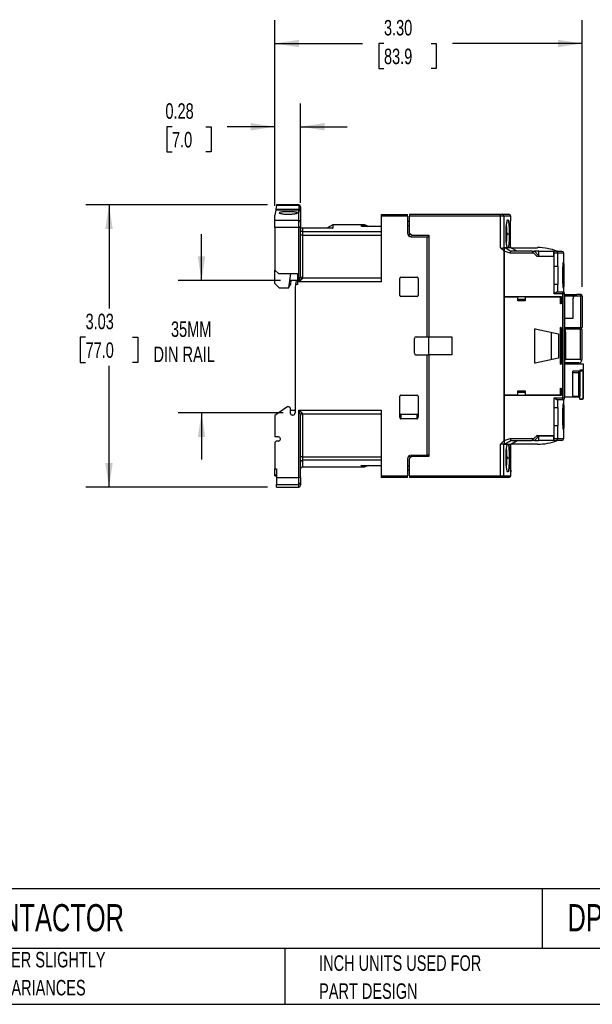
# Model space of a CAD drawing. Header units: inches. Extents: x 0.5 to 21.5, y 0.5 to 16.5.
# Tile 2 of 20: x 6.7 to 12.8, y 0.5 to 11.1. Entities that reach past the tile are written whole.
import ezdxf

# ---------------------------------------------------------------- set-up
doc = ezdxf.new("R2010")
doc.units = ezdxf.units.IN
doc.header["$LTSCALE"] = 2
doc.header["$MEASUREMENT"] = 0
doc.layers.add('DIMENSIONS', color=140, linetype='Continuous', lineweight=25)
doc.layers.add('TEXT', color=140, linetype='Continuous', lineweight=25)
doc.styles.add('SLDTEXTSTYLE0', font='TXT', dxfattribs={"width": 0.7})
doc.dimstyles.new('SLDDIMSTYLE0', dxfattribs={"dimtxt": 0.169922, "dimasz": 0.26, "dimexe": 0, "dimexo": 0.0625, "dimgap": 0.04248, "dimtad": 0, "dimtih": 1, "dimtoh": 1, "dimrnd": 1e-09, "dimzin": 12, "dimdsep": 46, "dimtxsty": 'SLDTEXTSTYLE0', "dimsah": 1, "dimcen": 0.09, "dimadec": 0, "dimazin": 3, "dimtfac": 1, "dimtofl": 0, "dimtmove": 0, "dimatfit": 3, "dimfxl": 0, "dimfrac": 2, "dimtolj": 1, "dimtzin": 12, "dimarcsym": 0})
doc.dimstyles.new('SLDDIMSTYLE1', dxfattribs={"dimtxt": 0.169922, "dimasz": 0.26, "dimexe": 0, "dimexo": 0.0625, "dimgap": 0.04248, "dimtad": 0, "dimtih": 1, "dimtoh": 1, "dimrnd": 1e-09, "dimzin": 12, "dimdsep": 46, "dimtxsty": 'SLDTEXTSTYLE0', "dimsah": 1, "dimcen": 0.09, "dimadec": 0, "dimazin": 3, "dimtfac": 1, "dimtmove": 0, "dimatfit": 0, "dimfxl": 0, "dimfrac": 2, "dimtolj": 1, "dimtzin": 12, "dimarcsym": 0})
doc.dimstyles.new('SLDDIMSTYLE3', dxfattribs={"dimtxt": 0.169922, "dimasz": 0.26, "dimexe": 0, "dimexo": 0.0625, "dimgap": 0.04248, "dimtad": 0, "dimtih": 1, "dimtoh": 1, "dimrnd": 1e-09, "dimdsep": 46, "dimtxsty": 'SLDTEXTSTYLE0', "dimsah": 1, "dimcen": 0.09, "dimadec": 0, "dimazin": 2, "dimtfac": 1, "dimtmove": 0, "dimatfit": 0, "dimfxl": 0, "dimfrac": 2, "dimtolj": 1, "dimtzin": 12, "dimarcsym": 0})
doc.dimstyles.new('SLDDIMSTYLE4', dxfattribs={"dimtxt": 0.169922, "dimasz": 0.26, "dimexe": 0, "dimexo": 0.0625, "dimgap": 0.04248, "dimtad": 0, "dimtih": 1, "dimtoh": 1, "dimrnd": 1e-09, "dimzin": 4, "dimdsep": 46, "dimtxsty": 'SLDTEXTSTYLE0', "dimsah": 1, "dimcen": 0.09, "dimadec": 0, "dimazin": 1, "dimtfac": 1, "dimtofl": 0, "dimtmove": 0, "dimatfit": 3, "dimfxl": 0, "dimfrac": 2, "dimtolj": 1, "dimtzin": 12, "dimarcsym": 0})

# ---------------------------------------------------------------- blocks, each defined once
blk = doc.blocks.new('SW_NOTE_0_3')
at = {"layer": 'TEXT', "color": 0, "char_height": 0.16667, "attachment_point": 1, "style": 'SLDTEXTSTYLE0'}
for s, insert in [('PART DIMENSIONS MAY DIFFER SLIGHTLY', (0, 0.215)), ("DUE TO MANUFACTURER'S VARIANCES", (0, -0.086))]:
    blk.add_mtext(s, dxfattribs=dict(at, insert=insert))
blk = doc.blocks.new('SW_NOTE_0_6')
at = {"layer": 'TEXT', "color": 0, "char_height": 0.16667, "attachment_point": 1, "style": 'SLDTEXTSTYLE0'}
for s, insert in [('INCH UNITS USED FOR', (0, 0.215)), ('PART DESIGN', (0, -0.086))]:
    blk.add_mtext(s, dxfattribs=dict(at, insert=insert))
blk = doc.blocks.new('_D_3')
at = {"layer": 'DIMENSIONS'}
for p, q in [((9.312, 9.088), (7.361, 9.088)), ((7.611, 9.088), (7.611, 7.973)), ((7.359, 7.665), (7.302, 7.665)), ((7.302, 7.665), (7.302, 7.395)), ((7.864, 7.665), (7.921, 7.665)), ((7.921, 7.665), (7.921, 7.395)), ((7.302, 7.395), (7.359, 7.395)), ((7.611, 6.056), (7.611, 7.357)), ((7.921, 7.395), (7.864, 7.395)), ((9.312, 6.056), (7.361, 6.056))]:
    blk.add_line(p, q, dxfattribs=at)
for points in [[(7.611, 9.088), (7.571, 8.828), (7.651, 8.828)], [(7.611, 6.056), (7.651, 6.316), (7.571, 6.316)]]:
    blk.add_solid(points, dxfattribs=at)
at = {"layer": 'DIMENSIONS', "char_height": 0.1667, "attachment_point": 1, "style": 'SLDTEXTSTYLE0'}
for s, insert in [('3.03', (7.359, 7.918)), ('77.0', (7.359, 7.61))]:
    blk.add_mtext(s, dxfattribs=dict(at, insert=insert))
blk = doc.blocks.new('_D_4')
at = {"layer": 'DIMENSIONS'}
for p, q in [((8.605, 8.273), (8.605, 8.773)), ((9.454, 8.273), (8.355, 8.273)), ((9.482, 6.852), (8.355, 6.852)), ((8.605, 6.852), (8.605, 6.352))]:
    blk.add_line(p, q, dxfattribs=at)
for points in [[(8.605, 8.273), (8.645, 8.533), (8.565, 8.533)], [(8.605, 6.852), (8.565, 6.592), (8.645, 6.592)]]:
    blk.add_solid(points, dxfattribs=at)
at = {"layer": 'DIMENSIONS', "char_height": 0.1667, "attachment_point": 1, "style": 'SLDTEXTSTYLE0'}
for s, insert in [('35MM', (8.277, 7.835)), ('DIN RAIL', (8.089, 7.565))]:
    blk.add_mtext(s, dxfattribs=dict(at, insert=insert))
blk = doc.blocks.new('_D_5')
at = {"layer": 'DIMENSIONS'}
for p, q in [((9.393, 9.076), (9.393, 10.176)), ((9.668, 9.109), (9.668, 10.176)), ((8.288, 9.926), (8.231, 9.926)), ((8.231, 9.926), (8.231, 9.655)), ((8.652, 9.926), (8.709, 9.926)), ((8.709, 9.926), (8.709, 9.655)), ((9.393, 9.926), (8.882, 9.926)), ((9.668, 9.926), (10.168, 9.926)), ((8.231, 9.655), (8.288, 9.655)), ((8.709, 9.655), (8.652, 9.655))]:
    blk.add_line(p, q, dxfattribs=at)
for points in [[(9.393, 9.926), (9.133, 9.966), (9.133, 9.886)], [(9.668, 9.926), (9.928, 9.886), (9.928, 9.966)]]:
    blk.add_solid(points, dxfattribs=at)
at = {"layer": 'DIMENSIONS', "char_height": 0.1667, "attachment_point": 1, "style": 'SLDTEXTSTYLE0'}
for s, insert in [('0.28', (8.217, 10.178)), ('7.0', (8.288, 9.87))]:
    blk.add_mtext(s, dxfattribs=dict(at, insert=insert))
blk = doc.blocks.new('_D_6')
at = {"layer": 'DIMENSIONS'}
for p, q in [((9.393, 9.076), (9.393, 11.07)), ((12.694, 8.207), (12.694, 11.07)), ((9.393, 10.82), (10.335, 10.82)), ((10.565, 10.82), (10.508, 10.82)), ((10.508, 10.82), (10.508, 10.55)), ((11.07, 10.82), (11.127, 10.82)), ((11.127, 10.82), (11.127, 10.55)), ((12.694, 10.82), (11.3, 10.82)), ((10.508, 10.55), (10.565, 10.55)), ((11.127, 10.55), (11.07, 10.55))]:
    blk.add_line(p, q, dxfattribs=at)
for points in [[(9.393, 10.82), (9.653, 10.78), (9.653, 10.86)], [(12.694, 10.82), (12.434, 10.86), (12.434, 10.78)]]:
    blk.add_solid(points, dxfattribs=at)
at = {"layer": 'DIMENSIONS', "char_height": 0.1667, "attachment_point": 1, "style": 'SLDTEXTSTYLE0'}
for s, insert in [('3.30', (10.565, 11.073)), ('83.9', (10.565, 10.765))]:
    blk.add_mtext(s, dxfattribs=dict(at, insert=insert))

msp = doc.modelspace()

# ---------------------------------------------------------------- linework, layer by layer
for p, q in [((9.402, 9.029), (9.393, 8.976)), ((9.404, 9.042), (9.402, 9.029)), ((9.649, 9.029), (9.402, 9.029)), ((9.411, 9.079), (9.404, 9.042)), ((9.404, 9.042), (9.649, 9.042)), ((9.412, 9.088), (9.411, 9.079)), ((9.649, 9.079), (9.411, 9.079)), ((9.649, 9.088), (9.412, 9.088)), ((9.649, 9.088), (9.649, 9.079)), ((9.649, 9.079), (9.649, 9.042)), ((9.649, 9.029), (9.649, 9.042)), ((9.649, 8.919), (9.649, 9.029)), ((9.668, 9.032), (9.668, 9.009)), ((9.668, 9.009), (9.668, 8.9)), ((9.393, 8.919), (9.393, 8.976)), ((9.649, 8.919), (9.393, 8.919)), ((9.393, 8.843), (9.393, 8.919)), ((9.649, 8.843), (9.649, 8.919)), ((9.668, 8.9), (9.668, 8.843)), ((10.534, 8.985), (10.818, 8.985)), ((10.534, 8.985), (10.534, 8.966)), ((10.534, 8.966), (10.534, 8.261)), ((10.818, 8.966), (10.534, 8.966)), ((10.818, 8.966), (10.818, 8.985)), ((10.818, 8.966), (10.818, 8.785)), ((10.818, 8.911), (10.84, 8.911)), ((10.84, 8.985), (10.84, 8.966)), ((11.818, 8.985), (10.84, 8.985)), ((10.84, 8.781), (10.84, 8.966)), ((11.818, 8.966), (10.84, 8.966)), ((11.818, 8.966), (11.818, 8.985)), ((11.818, 8.627), (11.818, 8.966)), ((11.853, 8.966), (11.818, 8.966)), ((11.907, 8.985), (11.833, 8.985)), ((11.853, 8.966), (11.853, 8.627)), ((11.926, 8.966), (11.853, 8.966)), ((11.925, 8.917), (11.926, 8.927)), ((11.926, 8.926), (11.926, 8.966)), ((9.393, 8.843), (9.393, 8.387)), ((9.649, 8.843), (9.393, 8.843)), ((9.649, 8.261), (9.649, 8.843)), ((9.668, 8.843), (9.649, 8.843)), ((9.668, 8.317), (9.668, 8.843)), ((9.688, 8.835), (9.688, 8.801)), ((9.991, 8.835), (9.688, 8.835)), ((9.688, 8.801), (9.688, 8.763)), ((9.688, 8.801), (10.534, 8.801)), ((10.014, 8.871), (9.951, 8.835)), ((10.011, 8.837), (10.014, 8.838)), ((10.354, 8.871), (10.014, 8.871)), ((10.014, 8.871), (10.014, 8.838)), ((10.318, 8.861), (10.383, 8.861)), ((10.318, 8.858), (10.318, 8.861)), ((10.534, 8.856), (10.338, 8.856)), ((10.383, 8.861), (10.354, 8.871)), ((10.383, 8.861), (10.396, 8.856)), ((10.84, 8.863), (10.818, 8.863)), ((10.859, 8.761), (10.84, 8.781)), ((9.688, 8.763), (9.668, 8.763)), ((9.688, 8.763), (10.534, 8.763)), ((9.688, 8.763), (9.688, 8.3)), ((10.851, 8.765), (10.823, 8.765)), ((10.851, 8.765), (10.851, 8.769)), ((10.857, 8.745), (11.029, 8.745)), ((10.859, 8.761), (11.048, 8.761)), ((11.029, 7.67), (11.029, 8.745)), ((11.029, 8.745), (11.048, 8.745)), ((11.044, 8.761), (11.044, 8.745)), ((11.048, 8.761), (11.048, 7.669)), ((11.923, 8.773), (11.924, 8.773)), ((11.855, 8.588), (11.818, 8.627)), ((11.854, 8.627), (11.855, 8.627)), ((11.855, 8.589), (11.855, 8.588)), ((11.922, 8.568), (11.855, 8.589)), ((11.855, 8.588), (11.855, 8.104)), ((11.855, 6.556), (11.855, 8.588)), ((11.926, 8.627), (11.861, 8.627)), ((12.174, 8.568), (11.922, 8.568)), ((11.925, 8.626), (11.925, 8.629)), ((11.994, 8.588), (11.926, 8.627)), ((11.926, 8.627), (12.214, 8.627)), ((12.155, 8.588), (11.928, 8.588)), ((12.174, 8.568), (12.155, 8.588)), ((12.155, 8.588), (12.181, 8.588)), ((12.21, 8.533), (12.174, 8.568)), ((12.181, 8.588), (12.229, 8.539)), ((12.229, 8.588), (12.181, 8.588)), ((12.229, 8.539), (12.229, 8.588)), ((12.229, 8.588), (12.387, 8.588)), ((12.387, 8.588), (12.393, 8.588)), ((12.387, 8.588), (12.387, 8.568)), ((12.387, 8.568), (12.387, 8.533)), ((12.393, 8.568), (12.387, 8.568)), ((12.393, 8.568), (12.393, 8.588)), ((12.393, 8.43), (12.393, 8.568)), ((12.431, 8.568), (12.393, 8.568)), ((12.431, 8.43), (12.431, 8.568)), ((12.497, 8.568), (12.431, 8.568)), ((12.497, 8.147), (12.497, 8.568)), ((12.387, 8.533), (12.21, 8.533)), ((12.229, 8.539), (12.229, 8.533)), ((9.393, 8.387), (9.432, 8.348)), ((9.393, 8.241), (9.393, 8.387)), ((12.393, 8.233), (12.393, 8.43)), ((12.393, 8.43), (12.431, 8.43)), ((12.431, 8.43), (12.431, 8.233)), ((9.432, 8.348), (9.637, 8.348)), ((9.542, 8.194), (9.566, 8.348)), ((9.637, 8.273), (9.554, 8.273)), ((9.566, 8.27), (9.56, 8.234)), ((9.566, 8.273), (9.566, 8.27)), ((9.623, 8.273), (9.616, 8.23)), ((9.637, 8.348), (9.637, 8.23)), ((10.534, 8.261), (9.649, 8.261)), ((9.669, 8.313), (9.668, 8.315)), ((9.688, 8.3), (9.688, 8.298)), ((10.534, 8.3), (9.688, 8.3)), ((10.735, 8.113), (10.735, 8.297)), ((10.747, 8.309), (10.92, 8.309)), ((10.932, 8.297), (10.932, 8.113)), ((9.393, 8.241), (9.44, 8.194)), ((9.44, 8.194), (9.542, 8.194)), ((9.56, 8.234), (9.544, 8.206)), ((9.616, 8.23), (9.609, 8.194)), ((9.609, 8.194), (9.609, 6.852)), ((9.637, 8.23), (9.616, 8.23)), ((12.393, 8.131), (12.393, 8.233)), ((12.431, 8.233), (12.393, 8.233)), ((12.485, 8.151), (12.427, 8.151)), ((12.431, 8.151), (12.431, 8.233)), ((10.92, 8.102), (10.747, 8.102)), ((11.855, 8.104), (12.468, 8.104)), ((11.857, 8.069), (11.855, 8.069)), ((11.855, 8.066), (11.857, 8.066)), ((11.856, 8.066), (11.856, 7.078)), ((11.857, 8.096), (11.857, 7.048)), ((12.003, 8.096), (11.857, 8.096)), ((12.003, 8.056), (12.003, 8.096)), ((12.082, 8.069), (12.003, 8.069)), ((12.003, 8.066), (12.082, 8.066)), ((12.082, 8.056), (12.003, 8.056)), ((12.082, 8.096), (12.082, 8.056)), ((12.46, 8.096), (12.082, 8.096)), ((12.485, 8.131), (12.393, 8.131)), ((12.46, 8.025), (12.46, 8.096)), ((12.468, 8.069), (12.46, 8.069)), ((12.46, 8.066), (12.468, 8.066)), ((12.468, 8.104), (12.468, 8.025)), ((12.485, 7.013), (12.485, 8.131)), ((12.505, 8.131), (12.485, 8.131)), ((12.505, 7.013), (12.505, 8.131)), ((12.509, 8.123), (12.505, 8.123)), ((12.509, 7.021), (12.509, 8.123)), ((12.509, 8.123), (12.635, 8.123)), ((12.603, 8.107), (12.509, 8.107)), ((12.595, 8.084), (12.595, 7.867)), ((12.678, 8.107), (12.603, 8.107)), ((12.678, 8.123), (12.635, 8.123)), ((12.678, 8.107), (12.678, 8.123)), ((12.678, 7.769), (12.678, 8.107)), ((12.694, 8.107), (12.678, 8.107)), ((12.694, 8.107), (12.694, 7.769)), ((12.46, 8.035), (12.468, 8.035)), ((12.468, 8.025), (12.46, 8.025)), ((12.595, 7.867), (12.509, 7.867)), ((12.185, 7.389), (12.185, 7.755)), ((12.188, 7.757), (12.441, 7.703)), ((12.46, 7.375), (12.46, 7.769)), ((12.468, 7.769), (12.46, 7.769)), ((12.46, 7.762), (12.468, 7.768)), ((12.468, 7.769), (12.468, 7.375)), ((12.509, 7.769), (12.678, 7.769)), ((12.515, 7.718), (12.515, 7.753)), ((12.676, 7.753), (12.515, 7.753)), ((12.676, 7.426), (12.676, 7.753)), ((12.692, 7.753), (12.676, 7.753)), ((12.678, 7.769), (12.694, 7.769)), ((12.692, 7.753), (12.692, 7.426)), ((10.893, 7.493), (10.893, 7.651)), ((10.912, 7.67), (11.029, 7.67)), ((11.029, 7.67), (11.048, 7.67)), ((11.048, 7.669), (11.294, 7.669)), ((11.048, 7.476), (11.048, 7.669)), ((11.294, 7.669), (11.294, 7.476)), ((12.362, 7.72), (12.362, 7.424)), ((12.441, 7.703), (12.441, 7.441)), ((12.515, 7.718), (12.509, 7.718)), ((12.515, 7.718), (12.515, 7.426)), ((11.029, 7.474), (10.912, 7.474)), ((11.029, 6.399), (11.029, 7.474)), ((11.048, 7.474), (11.029, 7.474)), ((11.048, 7.476), (11.048, 6.383)), ((11.294, 7.476), (11.048, 7.476)), ((12.441, 7.441), (12.188, 7.387)), ((12.509, 7.426), (12.515, 7.426)), ((12.676, 7.426), (12.515, 7.426)), ((12.468, 7.376), (12.46, 7.383)), ((12.46, 7.375), (12.468, 7.375)), ((12.657, 7.391), (12.509, 7.391)), ((12.71, 7.375), (12.509, 7.375)), ((12.595, 7.285), (12.595, 7.3)), ((12.658, 7.3), (12.595, 7.3)), ((12.658, 7.285), (12.658, 7.3)), ((12.71, 7.312), (12.67, 7.312)), ((12.67, 7.312), (12.67, 7.29)), ((12.67, 7.306), (12.698, 7.306)), ((12.698, 7.306), (12.698, 7.312)), ((12.704, 7.011), (12.704, 7.3)), ((12.704, 7.3), (12.71, 7.3)), ((12.71, 7.312), (12.71, 7.375)), ((12.71, 7.011), (12.71, 7.3)), ((12.595, 7.033), (12.595, 7.285)), ((12.595, 7.285), (12.658, 7.285)), ((12.67, 7.285), (12.658, 7.285)), ((12.658, 7.033), (12.658, 7.285)), ((12.67, 7.285), (12.67, 7.033)), ((12.003, 7.088), (12.082, 7.088)), ((12.003, 7.048), (12.003, 7.088)), ((12.082, 7.088), (12.082, 7.048)), ((12.46, 7.119), (12.468, 7.119)), ((12.46, 7.048), (12.46, 7.119)), ((12.468, 7.109), (12.46, 7.109)), ((12.468, 7.119), (12.468, 7.041)), ((10.735, 6.806), (10.735, 7.031)), ((10.747, 7.043), (10.92, 7.043)), ((10.932, 7.031), (10.932, 6.806)), ((11.857, 7.078), (11.855, 7.078)), ((11.855, 7.075), (11.857, 7.075)), ((11.855, 7.041), (11.855, 6.556)), ((12.468, 7.041), (11.855, 7.041)), ((11.857, 7.048), (12.003, 7.048)), ((12.082, 7.078), (12.003, 7.078)), ((12.003, 7.075), (12.082, 7.075)), ((12.082, 7.048), (12.46, 7.048)), ((12.393, 7.013), (12.485, 7.013)), ((12.393, 6.911), (12.393, 7.013)), ((12.485, 6.993), (12.427, 6.993)), ((12.431, 6.911), (12.431, 6.993)), ((12.468, 7.078), (12.46, 7.078)), ((12.46, 7.075), (12.468, 7.075)), ((12.485, 7.013), (12.505, 7.013)), ((12.485, 6.993), (12.485, 7.013)), ((12.497, 6.576), (12.497, 6.997)), ((12.505, 7.021), (12.509, 7.021)), ((12.595, 7.021), (12.509, 7.021)), ((12.595, 7.033), (12.658, 7.033)), ((12.595, 7.033), (12.595, 7.021)), ((12.658, 7.021), (12.595, 7.021)), ((12.658, 7.033), (12.67, 7.033)), ((12.658, 7.021), (12.658, 7.033)), ((12.67, 7.005), (12.67, 7.033)), ((12.67, 7.005), (12.698, 7.005)), ((12.67, 6.999), (12.67, 7.005)), ((12.67, 6.999), (12.698, 6.999)), ((12.698, 6.999), (12.698, 7.005)), ((12.704, 7.011), (12.71, 7.011)), ((9.531, 6.922), (9.393, 6.826)), ((9.531, 6.922), (9.542, 6.922)), ((9.542, 6.922), (9.558, 6.907)), ((9.558, 6.907), (9.558, 6.852)), ((9.558, 6.883), (9.609, 6.883)), ((9.649, 6.883), (10.534, 6.883)), ((9.649, 6.158), (9.649, 6.883)), ((10.534, 6.883), (10.534, 6.178)), ((12.393, 6.714), (12.393, 6.911)), ((12.393, 6.911), (12.431, 6.911)), ((12.431, 6.911), (12.431, 6.714)), ((9.393, 6.826), (9.393, 6.594)), ((9.586, 6.828), (9.582, 6.828)), ((9.668, 6.829), (9.669, 6.831)), ((9.668, 6.827), (9.668, 6.829)), ((9.668, 6.158), (9.668, 6.827)), ((9.688, 6.846), (9.688, 6.844)), ((9.688, 6.844), (10.534, 6.844)), ((9.688, 6.844), (9.688, 6.381)), ((10.747, 6.835), (10.747, 6.788)), ((10.92, 6.835), (10.747, 6.835)), ((10.92, 6.788), (10.747, 6.788)), ((10.92, 6.788), (10.92, 6.835)), ((12.393, 6.576), (12.393, 6.714)), ((12.431, 6.714), (12.393, 6.714)), ((12.431, 6.576), (12.431, 6.714)), ((9.432, 6.594), (9.393, 6.594)), ((9.452, 6.57), (9.452, 6.574)), ((11.855, 6.555), (11.922, 6.576)), ((11.922, 6.576), (12.174, 6.576)), ((12.155, 6.556), (12.174, 6.576)), ((12.174, 6.576), (12.21, 6.611)), ((12.228, 6.604), (12.181, 6.556)), ((12.387, 6.604), (12.202, 6.604)), ((12.21, 6.611), (12.387, 6.611)), ((12.229, 6.556), (12.229, 6.604)), ((12.387, 6.611), (12.387, 6.576)), ((12.387, 6.576), (12.393, 6.576)), ((12.387, 6.576), (12.387, 6.556)), ((12.393, 6.576), (12.431, 6.576)), ((12.393, 6.556), (12.393, 6.576)), ((12.431, 6.576), (12.497, 6.576)), ((9.408, 6.55), (9.393, 6.535)), ((9.393, 6.535), (9.393, 6.253)), ((9.432, 6.55), (9.408, 6.55)), ((11.818, 6.517), (11.855, 6.556)), ((11.818, 6.178), (11.818, 6.517)), ((11.853, 6.178), (11.853, 6.517)), ((11.854, 6.517), (11.855, 6.517)), ((11.855, 6.556), (11.855, 6.555)), ((11.861, 6.517), (11.926, 6.517)), ((11.925, 6.515), (11.925, 6.518)), ((11.926, 6.517), (11.994, 6.556)), ((12.214, 6.517), (11.926, 6.517)), ((11.928, 6.556), (12.155, 6.556)), ((12.181, 6.556), (12.155, 6.556)), ((12.181, 6.556), (12.229, 6.556)), ((12.387, 6.556), (12.229, 6.556)), ((12.393, 6.556), (12.387, 6.556)), ((9.688, 6.381), (9.668, 6.381)), ((9.688, 6.381), (9.688, 6.343)), ((9.688, 6.381), (10.534, 6.381)), ((10.818, 6.359), (10.818, 6.178)), ((10.826, 6.383), (10.851, 6.383)), ((10.859, 6.383), (10.84, 6.363)), ((10.84, 6.178), (10.84, 6.363)), ((10.851, 6.375), (10.851, 6.383)), ((10.857, 6.399), (11.029, 6.399)), ((11.048, 6.383), (10.859, 6.383)), ((11.048, 6.399), (11.029, 6.399)), ((11.044, 6.399), (11.044, 6.383)), ((11.923, 6.371), (11.924, 6.371)), ((9.393, 6.253), (9.412, 6.253)), ((9.393, 6.183), (9.393, 6.253)), ((9.412, 6.253), (9.412, 6.158)), ((10.534, 6.343), (9.688, 6.343)), ((9.688, 6.343), (9.688, 6.273)), ((9.688, 6.273), (10.354, 6.273)), ((10.318, 6.283), (10.318, 6.286)), ((10.383, 6.283), (10.318, 6.283)), ((10.338, 6.288), (10.534, 6.288)), ((10.354, 6.273), (10.383, 6.283)), ((10.396, 6.288), (10.383, 6.283)), ((10.818, 6.285), (10.84, 6.285)), ((9.412, 6.183), (9.393, 6.183)), ((9.393, 6.177), (9.393, 6.183)), ((9.393, 6.177), (9.412, 6.177)), ((9.412, 6.158), (9.649, 6.158)), ((9.412, 6.158), (9.412, 6.085)), ((9.668, 6.158), (9.649, 6.158)), ((9.649, 6.085), (9.649, 6.158)), ((9.668, 6.158), (9.668, 6.103)), ((10.534, 6.178), (10.818, 6.178)), ((10.534, 6.178), (10.534, 6.159)), ((10.818, 6.159), (10.534, 6.159)), ((10.84, 6.237), (10.818, 6.237)), ((10.818, 6.159), (10.818, 6.178)), ((10.84, 6.178), (11.818, 6.178)), ((10.84, 6.178), (10.84, 6.159)), ((11.818, 6.159), (10.84, 6.159)), ((11.818, 6.178), (11.853, 6.178)), ((11.818, 6.159), (11.818, 6.178)), ((11.907, 6.159), (11.833, 6.159)), ((11.853, 6.178), (11.926, 6.178)), ((11.926, 6.217), (11.925, 6.227)), ((11.926, 6.178), (11.926, 6.218)), ((9.412, 6.085), (9.649, 6.085)), ((9.412, 6.056), (9.412, 6.085)), ((9.412, 6.056), (9.649, 6.056)), ((9.649, 6.056), (9.649, 6.085))]:
    msp.add_line(p, q)
at = {"flags": 128}
for points in [[(9.668, 9.032), (9.668, 9.034), (9.667, 9.036), (9.665, 9.037), (9.663, 9.039), (9.66, 9.04), (9.656, 9.041), (9.652, 9.042), (9.649, 9.042)], [(12.485, 8.131), (12.485, 8.135), (12.485, 8.139), (12.485, 8.142), (12.485, 8.145), (12.485, 8.147), (12.485, 8.149), (12.485, 8.15), (12.485, 8.151)]]:
    msp.add_lwpolyline(points, dxfattribs=at)
for centre, radius, start, end in [((9.649, 9.068), 0.0197, 0, 90), ((9.649, 9.06), 0.0195, 0.6254, 90.612), ((9.649, 9.009), 0.0197, 0, 90), ((9.649, 8.9), 0.0194, 1.0327, 90.9967), ((11.833, 8.966), 0.0195, 359.5768, 89.5704), ((11.907, 8.966), 0.0197, 0, 90), ((9.688, 8.82), 0.0193, 181.1441, 271.0986), ((10.857, 8.785), 0.0394, 180, 270), ((12.214, 8.037), 0.591, 68.9605, 90), ((12.412, 8.568), 0.0196, 359.6598, 89.6558), ((12.477, 8.568), 0.0197, 360, 90), ((9.688, 8.32), 0.0197, 179.9999, 270), ((9.687, 8.317), 0.0191, 181.7359, 271.6364), ((10.747, 8.297), 0.0118, 90, 180), ((10.92, 8.297), 0.0118, 0, 90), ((12.485, 8.131), 0.0197, 0, 90.0001), ((10.747, 8.113), 0.0118, 180, 270), ((10.92, 8.113), 0.0118, 270, 0), ((12.635, 8.084), 0.0394, 143.1301, 180), ((12.678, 8.107), 0.0157, 0, 90), ((12.187, 7.755), 0.00197, 78, 180), ((10.912, 7.651), 0.0197, 90, 180), ((10.912, 7.493), 0.0197, 180, 270), ((12.657, 7.426), 0.0354, 270, 330.4383), ((12.187, 7.389), 0.00197, 180, 282), ((12.658, 7.289), 0.0118, 0, 90), ((12.698, 7.3), 0.0118, 360, 90), ((10.747, 7.031), 0.0118, 90, 180), ((10.92, 7.031), 0.0118, 0, 90), ((12.485, 7.013), 0.0197, 270, 315), ((12.485, 7.013), 0.0197, 315, 0), ((12.658, 7.033), 0.0118, 270, 0), ((12.698, 7.011), 0.0118, 270, 0), ((9.582, 6.852), 0.0236, 180, 270), ((9.586, 6.852), 0.0236, 270, 0), ((9.687, 6.827), 0.0191, 88.3635, 178.2645), ((9.688, 6.824), 0.0197, 90, 180.0001), ((10.747, 6.847), 0.0118, 180, 270), ((10.92, 6.847), 0.0118, 270, 0), ((9.432, 6.574), 0.0197, 0, 90), ((9.432, 6.57), 0.0197, 270, 0), ((12.412, 6.576), 0.0196, 270.3443, 0.3402), ((12.477, 6.576), 0.0197, 270, 0), ((12.214, 7.107), 0.591, 270, 291.0395), ((10.857, 6.359), 0.0394, 90, 180), ((9.688, 6.324), 0.0193, 88.9014, 178.8575), ((9.688, 6.253), 0.0197, 90, 180), ((11.833, 6.178), 0.0195, 270.4296, 0.4232), ((11.907, 6.178), 0.0197, 270, 0), ((9.649, 6.104), 0.019, 267.9134, 357.7491), ((9.649, 6.076), 0.0197, 270, 0)]:
    msp.add_arc(centre, radius, start, end)
for centre, major_axis, ratio, start_param, end_param in [((10.747, 6.806), (0, 0.0184), 0.640184, 1.570796, 3.141593), ((10.92, 6.806), (0, -0.0184), 0.640184, 0, 1.570796), ((12.234, 6.58), (-0.0452, -0.0452), 0.616435, 4.624016, 4.712389)]:
    msp.add_ellipse(centre, major_axis=major_axis, ratio=ratio, start_param=start_param, end_param=end_param)
for points, knots in [([(9.637, 9.001), (9.637, 9.001), (9.636, 9), (9.634, 8.998), (9.632, 8.997), (9.627, 8.995), (9.624, 8.995), (9.617, 8.993), (9.613, 8.992), (9.604, 8.991), (9.599, 8.99), (9.588, 8.989), (9.582, 8.989), (9.565, 8.987), (9.552, 8.987), (9.532, 8.987), (9.526, 8.987), (9.513, 8.987), (9.507, 8.988), (9.495, 8.988), (9.489, 8.989), (9.478, 8.99), (9.473, 8.991), (9.464, 8.992), (9.46, 8.993), (9.453, 8.995), (9.45, 8.995), (9.445, 8.997), (9.443, 8.998), (9.441, 9), (9.44, 9.001), (9.44, 9.002), (9.441, 9.003), (9.443, 9.005), (9.445, 9.005), (9.45, 9.007), (9.453, 9.008), (9.46, 9.009), (9.464, 9.009), (9.473, 9.01), (9.478, 9.011), (9.489, 9.012), (9.494, 9.012), (9.512, 9.013), (9.525, 9.013), (9.545, 9.013), (9.551, 9.013), (9.564, 9.013), (9.57, 9.012), (9.582, 9.012), (9.588, 9.012), (9.598, 9.011), (9.603, 9.01), (9.613, 9.009), (9.617, 9.009), (9.624, 9.008), (9.627, 9.007), (9.632, 9.006), (9.634, 9.005), (9.636, 9.003), (9.637, 9.002), (9.637, 9.001)], [0, 0, 0, 0, 0.03125, 0.03125, 0.0625, 0.0625, 0.09375, 0.09375, 0.125, 0.125, 0.15625, 0.15625, 0.1875, 0.1875, 0.25, 0.25, 0.28125, 0.28125, 0.3125, 0.3125, 0.34375, 0.34375, 0.375, 0.375, 0.40625, 0.40625, 0.4375, 0.4375, 0.46875, 0.46875, 0.5, 0.5, 0.53125, 0.53125, 0.5625, 0.5625, 0.59375, 0.59375, 0.625, 0.625, 0.65625, 0.65625, 0.6875, 0.6875, 0.75, 0.75, 0.78125, 0.78125, 0.8125, 0.8125, 0.84375, 0.84375, 0.875, 0.875, 0.90625, 0.90625, 0.9375, 0.9375, 0.96875, 0.96875, 1, 1, 1, 1]), ([(9.668, 9.067), (9.668, 9.067), (9.668, 9.068), (9.668, 9.064), (9.668, 9.06)], [0, 0, 0, 0, 0.285773, 1, 1, 1, 1]), ([(9.668, 9.06), (9.668, 9.06), (9.668, 9.059), (9.668, 9.057), (9.668, 9.055), (9.668, 9.053), (9.668, 9.05), (9.668, 9.045), (9.668, 9.039), (9.668, 9.034), (9.668, 9.032)], [0, 0, 0, 0, 0.100603, 0.200203, 0.299511, 0.399247, 0.500119, 0.667115, 0.83263, 1, 1, 1, 1]), ([(11.833, 8.985), (11.833, 8.985), (11.831, 8.985), (11.825, 8.985), (11.821, 8.985), (11.818, 8.985)], [0, 0, 0, 0, 0.5, 0.5, 1, 1, 1, 1]), ([(11.876, 8.773), (11.876, 8.783), (11.876, 8.803), (11.877, 8.832), (11.879, 8.858), (11.882, 8.882), (11.885, 8.901), (11.888, 8.915), (11.892, 8.924), (11.895, 8.927), (11.899, 8.924), (11.902, 8.916), (11.904, 8.901), (11.906, 8.882), (11.908, 8.859), (11.909, 8.833), (11.91, 8.814), (11.91, 8.806)], [0, 0, 0, 0, 0.066344, 0.132894, 0.19945, 0.266351, 0.333578, 0.401012, 0.468868, 0.536776, 0.604518, 0.672166, 0.739252, 0.806185, 0.872964, 0.939537, 1, 1, 1, 1]), ([(11.878, 8.841), (11.878, 8.847), (11.88, 8.863), (11.882, 8.882), (11.885, 8.897), (11.887, 8.906), (11.887, 8.907), (11.887, 8.907)], [0, 0, 0, 0, 0.170743, 0.472657, 0.713498, 0.893412, 1, 1, 1, 1]), ([(11.923, 8.773), (11.923, 8.783), (11.923, 8.802), (11.924, 8.83), (11.924, 8.855), (11.924, 8.877), (11.924, 8.895), (11.925, 8.908), (11.925, 8.916), (11.925, 8.916), (11.925, 8.917)], [0, 0, 0, 0, 0.128187, 0.255891, 0.383239, 0.51027, 0.637002, 0.763415, 0.889461, 1, 1, 1, 1]), ([(11.924, 8.773), (11.924, 8.783), (11.924, 8.803), (11.924, 8.832), (11.925, 8.859), (11.925, 8.882), (11.925, 8.901), (11.926, 8.916), (11.926, 8.924), (11.926, 8.927), (11.926, 8.926), (11.926, 8.926)], [0, 0, 0, 0, 0.124775, 0.249831, 0.374246, 0.499082, 0.62383, 0.748802, 0.874275, 0.999855, 1, 1, 1, 1]), ([(9.688, 8.835), (9.682, 8.835), (9.677, 8.838), (9.67, 8.846), (9.668, 8.852), (9.668, 8.857)], [0, 0, 0, 0, 0.5, 0.5, 1, 1, 1, 1]), ([(10.014, 8.838), (10.014, 8.837), (10.013, 8.837), (10.01, 8.836), (10.007, 8.836), (10.001, 8.835), (9.996, 8.835), (9.991, 8.835)], [0, 0, 0, 0, 0.25, 0.25, 0.5, 0.5, 1, 1, 1, 1]), ([(10.338, 8.856), (10.332, 8.856), (10.327, 8.856), (10.32, 8.857), (10.318, 8.858), (10.318, 8.858)], [0, 0, 0, 0, 0.5, 0.5, 1, 1, 1, 1]), ([(11.879, 8.857), (11.88, 8.853), (11.881, 8.842), (11.882, 8.821), (11.883, 8.798), (11.883, 8.781), (11.883, 8.773)], [0, 0, 0, 0, 0.197655, 0.46538, 0.732794, 1, 1, 1, 1]), ([(11.91, 8.806), (11.91, 8.805), (11.91, 8.794), (11.91, 8.783), (11.91, 8.773)], [0, 0, 0, 0, 0.08716, 1, 1, 1, 1]), ([(11.875, 8.773), (11.876, 8.773), (11.876, 8.773), (11.876, 8.773), (11.876, 8.773)], [0, 0, 0, 0, 0.248023, 1, 1, 1, 1]), ([(11.89, 8.627), (11.889, 8.628), (11.888, 8.632), (11.885, 8.645), (11.882, 8.664), (11.879, 8.687), (11.877, 8.714), (11.876, 8.743), (11.876, 8.763), (11.876, 8.773)], [0, 0, 0, 0, 0.070207, 0.226478, 0.382347, 0.537406, 0.691784, 0.846083, 1, 1, 1, 1]), ([(11.887, 8.638), (11.887, 8.639), (11.887, 8.64), (11.885, 8.648), (11.882, 8.663), (11.88, 8.683), (11.878, 8.698), (11.878, 8.704)], [0, 0, 0, 0, 0.106709, 0.287457, 0.529469, 0.832888, 1, 1, 1, 1]), ([(11.883, 8.773), (11.883, 8.765), (11.883, 8.748), (11.882, 8.724), (11.881, 8.704), (11.88, 8.693), (11.879, 8.689)], [0, 0, 0, 0, 0.267124, 0.534457, 0.8021, 1, 1, 1, 1]), ([(11.91, 8.773), (11.91, 8.773), (11.909, 8.773), (11.906, 8.773), (11.904, 8.773), (11.898, 8.773), (11.895, 8.773), (11.889, 8.773), (11.886, 8.773), (11.883, 8.773)], [0, 0, 0, 0, 0.25, 0.25, 0.5, 0.5, 0.75, 0.75, 1, 1, 1, 1]), ([(11.91, 8.74), (11.91, 8.731), (11.909, 8.713), (11.908, 8.687), (11.906, 8.664), (11.904, 8.645), (11.902, 8.632), (11.901, 8.628), (11.9, 8.627)], [0, 0, 0, 0, 0.168238, 0.35436, 0.5412, 0.728403, 0.916127, 1, 1, 1, 1]), ([(11.91, 8.773), (11.91, 8.763), (11.91, 8.751), (11.91, 8.741), (11.91, 8.74)], [0, 0, 0, 0, 0.908992, 1, 1, 1, 1]), ([(11.925, 8.629), (11.925, 8.629), (11.925, 8.63), (11.925, 8.638), (11.924, 8.651), (11.924, 8.669), (11.924, 8.691), (11.924, 8.716), (11.923, 8.744), (11.923, 8.763), (11.923, 8.773)], [0, 0, 0, 0, 0.110522, 0.23657, 0.362986, 0.489721, 0.616756, 0.744106, 0.871816, 1, 1, 1, 1]), ([(11.926, 8.628), (11.926, 8.629), (11.926, 8.633), (11.925, 8.645), (11.925, 8.663), (11.925, 8.687), (11.924, 8.714), (11.924, 8.743), (11.924, 8.763), (11.924, 8.773)], [0, 0, 0, 0, 0.056694, 0.214039, 0.371182, 0.528379, 0.685167, 0.842712, 1, 1, 1, 1]), ([(11.818, 8.627), (11.818, 8.627), (11.819, 8.626), (11.82, 8.625), (11.822, 8.625), (11.824, 8.624), (11.826, 8.623), (11.832, 8.622), (11.839, 8.623), (11.845, 8.624), (11.848, 8.625), (11.851, 8.626), (11.852, 8.627), (11.853, 8.627)], [0, 0, 0, 0, 0.026484, 0.056152, 0.089478, 0.126798, 0.187016, 0.252422, 0.500429, 0.596027, 0.750172, 0.890952, 1, 1, 1, 1]), ([(11.861, 8.627), (11.86, 8.627), (11.858, 8.623), (11.856, 8.608), (11.855, 8.599), (11.855, 8.589)], [0, 0, 0, 0, 0.5, 0.5, 1, 1, 1, 1]), ([(11.855, 8.588), (11.855, 8.593), (11.855, 8.598), (11.855, 8.609), (11.855, 8.614), (11.855, 8.621), (11.855, 8.624), (11.855, 8.627), (11.855, 8.627), (11.855, 8.627)], [0, 0, 0, 0, 0.25, 0.25, 0.5, 0.5, 0.75, 0.75, 1, 1, 1, 1]), ([(11.922, 8.568), (11.922, 8.569), (11.922, 8.571), (11.923, 8.573), (11.923, 8.576), (11.924, 8.579), (11.925, 8.582), (11.926, 8.585), (11.927, 8.587), (11.927, 8.588), (11.927, 8.588)], [0, 0, 0, 0, 0.0883568, 0.1702805, 0.2435677, 0.3726225, 0.4965356, 0.6601769, 0.8306974, 1, 1, 1, 1]), ([(12.412, 8.588), (12.411, 8.588), (12.409, 8.588), (12.402, 8.588), (12.397, 8.588), (12.393, 8.588)], [0, 0, 0, 0, 0.5, 0.5, 1, 1, 1, 1]), ([(12.412, 8.588), (12.423, 8.588), (12.446, 8.588), (12.467, 8.588), (12.477, 8.588), (12.476, 8.588), (12.476, 8.588)], [0, 0, 0, 0, 0.285878, 0.571347, 0.856963, 1, 1, 1, 1]), ([(12.486, 8.332), (12.486, 8.334), (12.486, 8.34), (12.486, 8.347), (12.486, 8.355), (12.486, 8.362), (12.486, 8.37), (12.486, 8.377), (12.487, 8.391), (12.487, 8.409), (12.488, 8.431), (12.49, 8.448), (12.491, 8.462), (12.492, 8.47), (12.493, 8.473), (12.494, 8.47), (12.495, 8.462), (12.496, 8.449), (12.496, 8.432), (12.496, 8.41), (12.496, 8.39), (12.497, 8.373), (12.497, 8.359), (12.497, 8.346), (12.497, 8.337), (12.497, 8.332)], [0, 0, 0, 0, 0.017625, 0.035141, 0.052601, 0.070059, 0.087571, 0.105189, 0.122967, 0.185158, 0.247692, 0.310295, 0.373023, 0.435949, 0.498911, 0.561523, 0.624122, 0.686637, 0.749105, 0.811678, 0.874138, 0.90579, 0.93711, 0.968409, 1, 1, 1, 1]), ([(9.649, 8.261), (9.65, 8.263), (9.651, 8.268), (9.654, 8.274), (9.656, 8.279), (9.658, 8.285), (9.661, 8.292), (9.664, 8.299), (9.666, 8.305), (9.667, 8.31), (9.668, 8.314), (9.668, 8.316), (9.668, 8.317)], [0, 0, 0, 0, 0.119123, 0.221698, 0.307726, 0.377214, 0.527608, 0.65481, 0.759929, 0.851916, 0.931542, 1, 1, 1, 1]), ([(9.688, 8.298), (9.688, 8.298), (9.688, 8.297), (9.687, 8.296), (9.687, 8.295), (9.686, 8.294), (9.684, 8.292), (9.683, 8.29), (9.681, 8.289), (9.678, 8.286), (9.673, 8.282), (9.667, 8.276), (9.658, 8.269), (9.652, 8.264), (9.649, 8.261)], [0, 0, 0, 0, 0.037079, 0.075574, 0.115948, 0.158602, 0.203877, 0.252058, 0.303381, 0.358042, 0.483322, 0.630968, 0.782845, 1, 1, 1, 1]), ([(12.497, 8.332), (12.497, 8.332), (12.495, 8.332), (12.491, 8.332), (12.488, 8.332), (12.485, 8.332)], [0, 0, 0, 0, 0.5, 0.5, 1, 1, 1, 1]), ([(12.497, 8.332), (12.497, 8.33), (12.497, 8.325), (12.497, 8.318), (12.497, 8.311), (12.497, 8.304), (12.497, 8.298), (12.497, 8.291), (12.497, 8.284), (12.496, 8.272), (12.496, 8.253), (12.496, 8.232), (12.496, 8.215), (12.495, 8.202), (12.494, 8.194), (12.493, 8.191), (12.492, 8.194), (12.491, 8.202), (12.49, 8.215), (12.488, 8.233), (12.487, 8.254), (12.487, 8.275), (12.486, 8.292), (12.486, 8.305), (12.486, 8.318), (12.486, 8.327), (12.486, 8.332)], [0, 0, 0, 0, 0.015848, 0.031587, 0.047255, 0.062891, 0.078534, 0.094224, 0.109999, 0.125897, 0.188321, 0.250916, 0.313353, 0.375877, 0.438446, 0.501062, 0.563997, 0.626932, 0.689646, 0.752276, 0.814764, 0.876971, 0.907976, 0.938623, 0.9692, 1, 1, 1, 1]), ([(12.427, 8.151), (12.425, 8.151), (12.422, 8.15), (12.417, 8.147), (12.414, 8.146), (12.408, 8.142), (12.405, 8.14), (12.399, 8.136), (12.396, 8.133), (12.393, 8.131)], [0, 0, 0, 0, 0.25, 0.25, 0.5, 0.5, 0.75, 0.75, 1, 1, 1, 1]), ([(12.603, 8.107), (12.605, 8.11), (12.608, 8.113), (12.613, 8.117), (12.615, 8.118), (12.624, 8.122), (12.629, 8.123), (12.635, 8.123)], [0, 0, 0, 0, 0.25, 0.25, 0.5, 0.5, 1, 1, 1, 1]), ([(12.687, 7.409), (12.689, 7.412), (12.69, 7.415), (12.692, 7.42), (12.692, 7.423), (12.692, 7.426)], [0, 0, 0, 0, 0.5, 0.5, 1, 1, 1, 1]), ([(12.704, 7.3), (12.704, 7.301), (12.704, 7.302), (12.703, 7.303), (12.702, 7.305), (12.7, 7.306), (12.699, 7.306), (12.698, 7.306)], [0, 0, 0, 0, 0.168224, 0.331134, 0.500763, 0.749586, 1, 1, 1, 1]), ([(12.67, 7.289), (12.67, 7.289), (12.67, 7.289), (12.67, 7.288), (12.67, 7.287), (12.67, 7.286), (12.67, 7.285), (12.67, 7.285)], [0, 0, 0, 0, 0.166275, 0.329195, 0.500399, 0.747481, 1, 1, 1, 1]), ([(12.67, 7.285), (12.67, 7.285), (12.67, 7.286), (12.67, 7.287), (12.67, 7.287), (12.67, 7.287), (12.67, 7.288)], [0, 0, 0, 0, 0.26938, 0.5295, 0.77472, 1, 1, 1, 1]), ([(12.427, 6.993), (12.425, 6.993), (12.422, 6.994), (12.417, 6.997), (12.414, 6.998), (12.408, 7.002), (12.405, 7.004), (12.399, 7.009), (12.396, 7.011), (12.393, 7.013)], [0, 0, 0, 0, 0.25, 0.25, 0.5, 0.5, 0.75, 0.75, 1, 1, 1, 1]), ([(12.698, 7.005), (12.698, 7.005), (12.699, 7.005), (12.701, 7.006), (12.702, 7.007), (12.704, 7.009), (12.704, 7.01), (12.704, 7.011)], [0, 0, 0, 0, 0.1682241, 0.3311336, 0.500763, 0.7495863, 1, 1, 1, 1]), ([(9.649, 6.883), (9.65, 6.882), (9.653, 6.88), (9.657, 6.877), (9.66, 6.874), (9.664, 6.87), (9.67, 6.865), (9.676, 6.86), (9.681, 6.856), (9.684, 6.853), (9.686, 6.85), (9.688, 6.848), (9.688, 6.846), (9.688, 6.846)], [0, 0, 0, 0, 0.088828, 0.165438, 0.229831, 0.282011, 0.448728, 0.587355, 0.68878, 0.779346, 0.860218, 0.933027, 1, 1, 1, 1]), ([(9.668, 6.829), (9.668, 6.83), (9.668, 6.831), (9.666, 6.837), (9.663, 6.847), (9.658, 6.859), (9.654, 6.871), (9.65, 6.879), (9.649, 6.883)], [0, 0, 0, 0, 0.029813, 0.126077, 0.369837, 0.574339, 0.774691, 1, 1, 1, 1]), ([(12.486, 6.812), (12.486, 6.815), (12.486, 6.82), (12.486, 6.828), (12.486, 6.835), (12.486, 6.843), (12.486, 6.85), (12.486, 6.858), (12.487, 6.871), (12.487, 6.89), (12.488, 6.911), (12.49, 6.929), (12.491, 6.942), (12.492, 6.95), (12.493, 6.953), (12.494, 6.95), (12.495, 6.942), (12.496, 6.929), (12.496, 6.912), (12.496, 6.891), (12.496, 6.87), (12.497, 6.853), (12.497, 6.84), (12.497, 6.826), (12.497, 6.817), (12.497, 6.812)], [0, 0, 0, 0, 0.017625, 0.035141, 0.052601, 0.070059, 0.087571, 0.105189, 0.122967, 0.185158, 0.247692, 0.310295, 0.373023, 0.435949, 0.498911, 0.561523, 0.624122, 0.686637, 0.749105, 0.811678, 0.874138, 0.90579, 0.93711, 0.968409, 1, 1, 1, 1]), ([(12.485, 6.812), (12.488, 6.812), (12.491, 6.812), (12.495, 6.812), (12.497, 6.812), (12.497, 6.812)], [0, 0, 0, 0, 0.5, 0.5, 1, 1, 1, 1]), ([(12.497, 6.812), (12.497, 6.81), (12.497, 6.805), (12.497, 6.798), (12.497, 6.792), (12.497, 6.785), (12.497, 6.778), (12.497, 6.771), (12.497, 6.765), (12.496, 6.752), (12.496, 6.734), (12.496, 6.712), (12.496, 6.695), (12.495, 6.682), (12.494, 6.674), (12.493, 6.672), (12.492, 6.674), (12.491, 6.683), (12.49, 6.696), (12.488, 6.713), (12.487, 6.735), (12.487, 6.755), (12.486, 6.772), (12.486, 6.785), (12.486, 6.799), (12.486, 6.808), (12.486, 6.812)], [0, 0, 0, 0, 0.015848, 0.0315868, 0.0472547, 0.0628907, 0.0785339, 0.0942237, 0.1099986, 0.1258969, 0.1883215, 0.2509162, 0.3133534, 0.3758766, 0.4384456, 0.5010619, 0.5639971, 0.6269319, 0.6896461, 0.7522757, 0.8147641, 0.8769711, 0.9079764, 0.9386227, 0.9692, 1, 1, 1, 1]), ([(11.922, 6.576), (11.922, 6.575), (11.922, 6.574), (11.923, 6.571), (11.923, 6.568), (11.924, 6.565), (11.925, 6.562), (11.926, 6.559), (11.926, 6.558), (11.927, 6.557), (11.927, 6.556), (11.927, 6.556)], [0, 0, 0, 0, 0.07573, 0.163145, 0.262332, 0.373346, 0.496222, 0.656279, 0.750661, 0.882693, 1, 1, 1, 1]), ([(11.818, 6.517), (11.818, 6.517), (11.819, 6.518), (11.82, 6.519), (11.822, 6.52), (11.824, 6.52), (11.827, 6.521), (11.83, 6.521), (11.835, 6.521), (11.84, 6.521), (11.845, 6.52), (11.849, 6.519), (11.851, 6.518), (11.852, 6.518), (11.853, 6.517)], [0, 0, 0, 0, 0.023716, 0.055678, 0.096045, 0.144981, 0.195163, 0.252404, 0.361204, 0.501278, 0.62352, 0.750544, 0.874595, 1, 1, 1, 1]), ([(11.855, 6.556), (11.855, 6.551), (11.855, 6.546), (11.855, 6.535), (11.855, 6.53), (11.855, 6.523), (11.855, 6.52), (11.855, 6.517), (11.855, 6.517), (11.855, 6.517)], [0, 0, 0, 0, 0.25, 0.25, 0.5, 0.5, 0.75, 0.75, 1, 1, 1, 1]), ([(11.855, 6.555), (11.855, 6.55), (11.855, 6.545), (11.856, 6.536), (11.857, 6.532), (11.858, 6.521), (11.86, 6.517), (11.861, 6.517)], [0, 0, 0, 0, 0.25, 0.25, 0.5, 0.5, 1, 1, 1, 1]), ([(11.876, 6.371), (11.876, 6.381), (11.876, 6.401), (11.877, 6.43), (11.879, 6.457), (11.882, 6.48), (11.885, 6.499), (11.888, 6.512), (11.889, 6.516), (11.89, 6.517)], [0, 0, 0, 0, 0.153767, 0.308008, 0.462267, 0.617324, 0.773136, 0.929428, 1, 1, 1, 1]), ([(11.878, 6.44), (11.878, 6.445), (11.88, 6.461), (11.882, 6.481), (11.885, 6.496), (11.887, 6.504), (11.887, 6.505), (11.887, 6.506)], [0, 0, 0, 0, 0.170743, 0.472657, 0.713498, 0.893412, 1, 1, 1, 1]), ([(11.879, 6.456), (11.88, 6.451), (11.881, 6.44), (11.882, 6.42), (11.883, 6.396), (11.883, 6.38), (11.883, 6.371)], [0, 0, 0, 0, 0.197655, 0.46538, 0.732794, 1, 1, 1, 1]), ([(11.9, 6.517), (11.901, 6.516), (11.902, 6.512), (11.904, 6.5), (11.906, 6.481), (11.908, 6.457), (11.909, 6.431), (11.91, 6.413), (11.91, 6.404)], [0, 0, 0, 0, 0.083378, 0.270949, 0.458094, 0.644807, 0.830946, 1, 1, 1, 1]), ([(11.923, 6.371), (11.923, 6.381), (11.923, 6.4), (11.924, 6.428), (11.924, 6.453), (11.924, 6.475), (11.924, 6.493), (11.925, 6.506), (11.925, 6.514), (11.925, 6.515), (11.925, 6.515)], [0, 0, 0, 0, 0.128187, 0.255891, 0.383239, 0.51027, 0.637002, 0.763415, 0.889461, 1, 1, 1, 1]), ([(11.926, 6.517), (11.926, 6.516), (11.926, 6.512), (11.925, 6.5), (11.925, 6.481), (11.925, 6.457), (11.924, 6.43), (11.924, 6.401), (11.924, 6.381), (11.924, 6.371)], [0, 0, 0, 0, 0.068447, 0.223922, 0.379113, 0.534419, 0.689197, 0.844773, 1, 1, 1, 1]), ([(12.393, 6.556), (12.397, 6.556), (12.402, 6.556), (12.409, 6.556), (12.411, 6.556), (12.412, 6.556)], [0, 0, 0, 0, 0.5, 0.5, 1, 1, 1, 1]), ([(12.476, 6.556), (12.476, 6.556), (12.477, 6.556), (12.467, 6.556), (12.446, 6.556), (12.423, 6.556), (12.412, 6.556)], [0, 0, 0, 0, 0.1430247, 0.4286285, 0.7141015, 1, 1, 1, 1]), ([(11.876, 6.371), (11.876, 6.371), (11.876, 6.371), (11.876, 6.371), (11.875, 6.371)], [0, 0, 0, 0, 0.7519866, 1, 1, 1, 1]), ([(11.91, 6.338), (11.91, 6.33), (11.909, 6.311), (11.908, 6.285), (11.906, 6.262), (11.904, 6.243), (11.902, 6.229), (11.899, 6.22), (11.895, 6.217), (11.892, 6.22), (11.888, 6.229), (11.885, 6.243), (11.882, 6.262), (11.879, 6.286), (11.877, 6.312), (11.876, 6.341), (11.876, 6.361), (11.876, 6.371)], [0, 0, 0, 0, 0.060146, 0.126686, 0.193483, 0.260409, 0.327522, 0.395169, 0.462945, 0.53085, 0.598739, 0.666179, 0.733445, 0.800363, 0.866986, 0.933576, 1, 1, 1, 1]), ([(11.883, 6.371), (11.883, 6.363), (11.883, 6.346), (11.882, 6.323), (11.881, 6.302), (11.88, 6.292), (11.879, 6.287)], [0, 0, 0, 0, 0.267124, 0.534457, 0.8021, 1, 1, 1, 1]), ([(11.883, 6.371), (11.886, 6.371), (11.889, 6.371), (11.895, 6.371), (11.898, 6.371), (11.904, 6.371), (11.906, 6.371), (11.909, 6.371), (11.91, 6.371), (11.91, 6.371)], [0, 0, 0, 0, 0.25, 0.25, 0.5, 0.5, 0.75, 0.75, 1, 1, 1, 1]), ([(11.91, 6.404), (11.91, 6.403), (11.91, 6.393), (11.91, 6.381), (11.91, 6.371)], [0, 0, 0, 0, 0.08716, 1, 1, 1, 1]), ([(11.91, 6.371), (11.91, 6.361), (11.91, 6.35), (11.91, 6.339), (11.91, 6.338)], [0, 0, 0, 0, 0.908992, 1, 1, 1, 1]), ([(11.925, 6.227), (11.925, 6.228), (11.925, 6.228), (11.925, 6.236), (11.924, 6.249), (11.924, 6.267), (11.924, 6.289), (11.924, 6.315), (11.923, 6.342), (11.923, 6.362), (11.923, 6.371)], [0, 0, 0, 0, 0.110522, 0.23657, 0.362986, 0.489721, 0.616756, 0.744106, 0.871816, 1, 1, 1, 1]), ([(11.924, 6.371), (11.924, 6.369), (11.924, 6.364), (11.924, 6.357), (11.924, 6.35), (11.924, 6.344), (11.924, 6.338), (11.924, 6.333), (11.924, 6.328), (11.924, 6.319), (11.924, 6.307), (11.924, 6.291), (11.925, 6.276), (11.925, 6.263), (11.925, 6.252), (11.925, 6.243), (11.926, 6.236), (11.926, 6.23), (11.926, 6.225), (11.926, 6.221), (11.926, 6.218), (11.926, 6.218), (11.926, 6.218), (11.926, 6.218)], [0, 0, 0, 0, 0.031348, 0.060883, 0.088593, 0.114472, 0.138517, 0.160728, 0.181106, 0.199654, 0.274667, 0.349748, 0.424606, 0.499297, 0.562052, 0.624142, 0.686573, 0.749001, 0.78189, 0.874336, 0.936896, 0.978788, 1, 1, 1, 1]), ([(10.318, 6.286), (10.318, 6.286), (10.32, 6.287), (10.327, 6.288), (10.332, 6.288), (10.338, 6.288)], [0, 0, 0, 0, 0.5, 0.5, 1, 1, 1, 1]), ([(11.887, 6.237), (11.887, 6.237), (11.887, 6.238), (11.885, 6.247), (11.882, 6.262), (11.88, 6.281), (11.878, 6.297), (11.878, 6.302)], [0, 0, 0, 0, 0.106709, 0.287457, 0.529469, 0.832888, 1, 1, 1, 1]), ([(11.833, 6.159), (11.833, 6.159), (11.833, 6.159), (11.832, 6.159), (11.831, 6.159), (11.83, 6.159), (11.828, 6.159), (11.826, 6.159), (11.823, 6.159), (11.82, 6.159), (11.819, 6.159), (11.818, 6.159)], [0, 0, 0, 0, 0.101579, 0.200385, 0.298419, 0.397729, 0.500286, 0.627657, 0.75799, 0.878275, 1, 1, 1, 1]), ([(9.668, 6.103), (9.668, 6.097), (9.668, 6.085), (9.668, 6.077), (9.668, 6.077), (9.668, 6.077)], [0, 0, 0, 0, 0.384598, 0.769344, 1, 1, 1, 1])]:
    msp.add_open_spline(points, degree=3, knots=knots)
for points in [[(11.854, 8.627), (11.854, 8.627), (11.853, 8.627), (11.853, 8.627)], [(11.927, 8.588), (11.905, 8.601), (11.883, 8.614), (11.861, 8.627)], [(11.928, 8.588), (11.927, 8.588), (11.927, 8.588), (11.927, 8.588)], [(12.676, 7.426), (12.68, 7.42), (12.684, 7.414), (12.687, 7.409)], [(11.854, 6.517), (11.854, 6.517), (11.853, 6.517), (11.853, 6.517)], [(11.861, 6.517), (11.883, 6.53), (11.905, 6.543), (11.927, 6.556)], [(11.928, 6.556), (11.927, 6.556), (11.927, 6.556), (11.927, 6.556)]]:
    msp.add_open_spline(points, degree=3)
at = {"layer": 'TEXT'}
for p, q in [((21.5, 1.742), (0.5, 1.742)), ((12.264, 1.742), (12.264, 1.1)), ((21.5, 1.1), (0.5, 1.1)), ((9.5, 1.1), (9.5, 0.5)), ((0.5, 0.5), (21.5, 0.5))]:
    msp.add_line(p, q, dxfattribs=at)

# ---------------------------------------------------------------- block references
for name, p in [('SW_NOTE_0_3', (4.34, 0.848)), ('SW_NOTE_0_6', (9.868, 0.811))]:
    msp.add_blockref(name, p, dxfattribs=at)

# ---------------------------------------------------------------- texts
at = {"layer": 'TEXT', "attachment_point": 1, "style": 'SLDTEXTSTYLE0'}
for s, insert, char_height in [('SCHNEIDER ELECTRIC EASY TESYS IEC CONTACTOR', (0.627, 1.576), 0.29167), ('DPE12G7', (12.536, 1.576), 0.2917)]:
    msp.add_mtext(s, dxfattribs=dict(at, insert=insert, char_height=char_height))

# ---------------------------------------------------------------- dimensions: what is measured, and where the dimension line sits
at = {"layer": 'DIMENSIONS'}
dim = msp.add_linear_dim(base=(12.694, 10.82), p1=(9.393, 8.976), p2=(12.694, 8.107), dimstyle='SLDDIMSTYLE4', dxfattribs=at)
dim.commit()
dim.dimension.update_dxf_attribs({"geometry": '_D_6', "text_midpoint": (10.817, 10.82), "dimtype": 160})
for base, p1, p2, angle, dimstyle, picture, middle in [((9.6683, 9.9255), (9.3927, 8.9762), (9.6683, 9.0091), 0, 'SLDDIMSTYLE3', '_D_5', (8.4699, 9.9255)), ((7.611, 6.056), (9.412, 9.088), (9.412, 6.056), 90, 'SLDDIMSTYLE0', '_D_3', (7.611, 7.665))]:
    dim = msp.add_linear_dim(base=base, p1=p1, p2=p2, angle=angle, dimstyle=dimstyle, dxfattribs=at)
    dim.commit()
    dim.dimension.update_dxf_attribs({"geometry": picture, "text_midpoint": middle, "dimtype": 160})
dim = msp.add_linear_dim(base=(8.605, 6.852), p1=(9.554, 8.273), p2=(9.582, 6.852), angle=90, text='35MM\\PDIN RAIL', dimstyle='SLDDIMSTYLE1', dxfattribs=at)
dim.commit()
dim.dimension.update_dxf_attribs({"geometry": '_D_4', "text_midpoint": (8.605, 7.621), "dimtype": 160})

doc.saveas('drawing.dxf')
